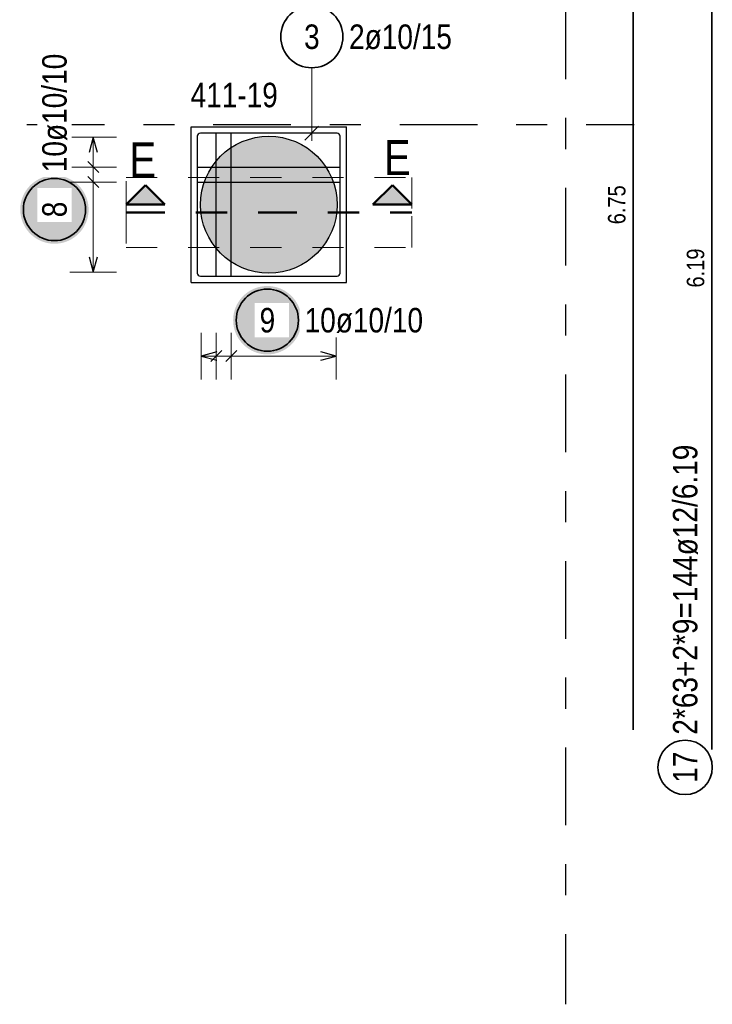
# Model space of a CAD drawing. Header units: millimetres. Extents: x -1.9 to 32.6, y 0 to 21.
# Tile 33 of 59: x 10.9 to 13.1, y 10.3 to 13.5. Entities that reach past the tile are written whole.
import ezdxf

# ---------------------------------------------------------------- set-up
doc = ezdxf.new("R2010")
doc.units = ezdxf.units.MM
for name, pattern in [('DASHDOT', [1, 0.5, -0.25, 0, -0.25]), ('DASHDOTX2', [2, 1, -0.5, 0, -0.5]), ('HIDDEN', [0.375, 0.25, -0.125])]:
    doc.linetypes.add(name, pattern=pattern)
doc.layers.add('Achsen', color=7, linetype='Continuous', lineweight=20)
doc.layers.add('nplo Bewehrung', color=7, linetype='Continuous', lineweight=20)
doc.styles.add('Arial Narrow', font='ARIALN.TTF')

msp = doc.modelspace()

# ---------------------------------------------------------------- hatches: boundary and pattern name
at = {"lineweight": 13, "true_color": 0xd7ffd7}
msp.add_hatch(color=254, dxfattribs=at).paths.add_polyline_path([(11.9124, 12.887533), (11.91238, 12.890499), (11.91232, 12.893465), (11.91222, 12.89643), (11.91208, 12.899393), (11.9119, 12.902353), (11.91168, 12.905312), (11.91142, 12.908266), (11.911121, 12.911218), (11.910782, 12.914164), (11.910403, 12.917106), (11.909984, 12.920043), (11.909526, 12.922974), (11.909029, 12.925898), (11.908492, 12.928815), (11.907915, 12.931725), (11.9073, 12.934627), (11.906646, 12.93752), (11.905952, 12.940404), (11.90522, 12.943279), (11.904449, 12.946143), (11.903639, 12.948997), (11.902791, 12.951839), (11.901905, 12.95467), (11.900981, 12.957489), (11.900019, 12.960294), (11.899019, 12.963087), (11.897982, 12.965866), (11.896907, 12.968631), (11.895795, 12.971381), (11.894646, 12.974116), (11.89346, 12.976834), (11.892238, 12.979537), (11.890979, 12.982223), (11.889684, 12.984892), (11.888354, 12.987543), (11.886987, 12.990176), (11.885586, 12.99279), (11.884149, 12.995385), (11.882678, 12.997961), (11.881171, 13.000516), (11.879631, 13.003051), (11.878056, 13.005565), (11.876448, 13.008058), (11.874806, 13.010528), (11.873131, 13.012976), (11.871424, 13.015402), (11.869683, 13.017804), (11.867911, 13.020182), (11.866106, 13.022537), (11.86427, 13.024866), (11.862403, 13.027171), (11.860505, 13.029451), (11.858576, 13.031704), (11.856617, 13.033932), (11.854628, 13.036133), (11.85261, 13.038306), (11.850563, 13.040453), (11.848487, 13.042571), (11.846382, 13.044662), (11.84425, 13.046724), (11.842089, 13.048756), (11.839902, 13.05076), (11.837688, 13.052734), (11.835447, 13.054678), (11.833181, 13.056591), (11.830889, 13.058474), (11.828571, 13.060326), (11.826229, 13.062146), (11.823863, 13.063935), (11.821472, 13.065691), (11.819058, 13.067415), (11.816622, 13.069106), (11.814162, 13.070765), (11.811681, 13.07239), (11.809177, 13.073981), (11.806653, 13.075539), (11.804108, 13.077062), (11.801542, 13.078551), (11.798957, 13.080005), (11.796352, 13.081425), (11.793728, 13.082808), (11.791086, 13.084157), (11.788426, 13.08547), (11.785749, 13.086746), (11.783054, 13.087987), (11.780343, 13.089191), (11.777617, 13.090358), (11.774874, 13.091489), (11.772117, 13.092582), (11.769345, 13.093638), (11.766559, 13.094657), (11.76376, 13.095638), (11.760947, 13.096581), (11.758123, 13.097487), (11.755286, 13.098354), (11.752438, 13.099182), (11.749579, 13.099973), (11.746709, 13.100724), (11.74383, 13.101437), (11.740941, 13.102111), (11.738043, 13.102746), (11.735138, 13.103342), (11.732224, 13.103899), (11.729303, 13.104416), (11.726376, 13.104894), (11.723442, 13.105332), (11.720503, 13.105731), (11.717558, 13.10609), (11.714609, 13.106409), (11.711656, 13.106689), (11.708699, 13.106928), (11.70574, 13.107128), (11.702778, 13.107288), (11.699814, 13.107408), (11.696849, 13.107488), (11.693883, 13.107528), (11.690916, 13.107528), (11.68795, 13.107488), (11.684985, 13.107408), (11.682021, 13.107288), (11.679059, 13.107128), (11.6761, 13.106928), (11.673143, 13.106689), (11.67019, 13.106409), (11.667241, 13.10609), (11.664297, 13.105731), (11.661357, 13.105332), (11.658424, 13.104894), (11.655496, 13.104416), (11.652575, 13.103899), (11.649662, 13.103342), (11.646756, 13.102746), (11.643858, 13.102111), (11.64097, 13.101437), (11.63809, 13.100724), (11.635221, 13.099973), (11.632362, 13.099182), (11.629513, 13.098354), (11.626677, 13.097487), (11.623852, 13.096581), (11.62104, 13.095638), (11.61824, 13.094657), (11.615454, 13.093638), (11.612682, 13.092582), (11.609925, 13.091489), (11.607183, 13.090358), (11.604456, 13.089191), (11.601745, 13.087987), (11.59905, 13.086746), (11.596373, 13.08547), (11.593713, 13.084157), (11.591071, 13.082808), (11.588447, 13.081425), (11.585842, 13.080005), (11.583257, 13.078551), (11.580691, 13.077062), (11.578146, 13.075539), (11.575622, 13.073981), (11.573119, 13.07239), (11.570637, 13.070765), (11.568178, 13.069106), (11.565741, 13.067415), (11.563327, 13.065691), (11.560937, 13.063935), (11.55857, 13.062146), (11.556228, 13.060326), (11.553911, 13.058474), (11.551619, 13.056591), (11.549352, 13.054678), (11.547111, 13.052734), (11.544897, 13.05076), (11.54271, 13.048756), (11.54055, 13.046724), (11.538417, 13.044662), (11.536313, 13.042571), (11.534236, 13.040453), (11.532189, 13.038306), (11.530171, 13.036133), (11.528182, 13.033932), (11.526223, 13.031704), (11.524294, 13.029451), (11.522396, 13.027171), (11.520529, 13.024866), (11.518693, 13.022537), (11.516888, 13.020182), (11.515116, 13.017804), (11.513376, 13.015402), (11.511668, 13.012976), (11.509993, 13.010528), (11.508351, 13.008058), (11.506743, 13.005565), (11.505168, 13.003051), (11.503628, 13.000516), (11.502122, 12.997961), (11.50065, 12.995385), (11.499213, 12.99279), (11.497812, 12.990176), (11.496446, 12.987543), (11.495115, 12.984892), (11.49382, 12.982223), (11.492562, 12.979537), (11.491339, 12.976834), (11.490153, 12.974116), (11.489004, 12.971381), (11.487892, 12.968631), (11.486818, 12.965866), (11.48578, 12.963087), (11.48478, 12.960294), (11.483818, 12.957489), (11.482894, 12.95467), (11.482008, 12.951839), (11.48116, 12.948997), (11.48035, 12.946143), (11.479579, 12.943279), (11.478847, 12.940404), (11.478154, 12.93752), (11.477499, 12.934627), (11.476884, 12.931725), (11.476308, 12.928815), (11.475771, 12.925898), (11.475273, 12.922974), (11.474815, 12.920043), (11.474396, 12.917106), (11.474017, 12.914164), (11.473678, 12.911218), (11.473379, 12.908266), (11.473119, 12.905312), (11.472899, 12.902353), (11.472719, 12.899393), (11.47258, 12.89643), (11.47248, 12.893465), (11.47242, 12.890499), (11.4724, 12.887533), (11.47242, 12.884567), (11.47248, 12.881601), (11.47258, 12.878637), (11.472719, 12.875674), (11.472899, 12.872713), (11.473119, 12.869755), (11.473379, 12.8668), (11.473678, 12.863849), (11.474017, 12.860902), (11.474396, 12.85796), (11.474815, 12.855023), (11.475273, 12.852092), (11.475771, 12.849168), (11.476308, 12.846251), (11.476884, 12.843341), (11.477499, 12.840439), (11.478154, 12.837546), (11.478847, 12.834662), (11.479579, 12.831788), (11.48035, 12.828923), (11.48116, 12.82607), (11.482008, 12.823227), (11.482894, 12.820396), (11.483818, 12.817578), (11.48478, 12.814772), (11.48578, 12.811979), (11.486818, 12.8092), (11.487892, 12.806435), (11.489004, 12.803685), (11.490153, 12.800951), (11.491339, 12.798232), (11.492562, 12.795529), (11.49382, 12.792843), (11.495115, 12.790174), (11.496446, 12.787523), (11.497812, 12.78489), (11.499213, 12.782276), (11.50065, 12.779681), (11.502122, 12.777105), (11.503628, 12.77455), (11.505168, 12.772015), (11.506743, 12.769501), (11.508351, 12.767009), (11.509993, 12.764538), (11.511668, 12.76209), (11.513376, 12.759664), (11.515116, 12.757262), (11.516888, 12.754884), (11.518693, 12.75253), (11.520529, 12.7502), (11.522396, 12.747895), (11.524294, 12.745616), (11.526223, 12.743362), (11.528182, 12.741134), (11.530171, 12.738934), (11.532189, 12.73676), (11.534236, 12.734613), (11.536313, 12.732495), (11.538417, 12.730404), (11.54055, 12.728343), (11.54271, 12.72631), (11.544897, 12.724306), (11.547111, 12.722332), (11.549352, 12.720388), (11.551619, 12.718475), (11.553911, 12.716592), (11.556228, 12.71474), (11.55857, 12.71292), (11.560937, 12.711132), (11.563327, 12.709375), (11.565741, 12.707651), (11.568178, 12.70596), (11.570637, 12.704301), (11.573119, 12.702676), (11.575622, 12.701085), (11.578146, 12.699527), (11.580691, 12.698004), (11.583257, 12.696515), (11.585842, 12.695061), (11.588447, 12.693642), (11.591071, 12.692258), (11.593713, 12.690909), (11.596373, 12.689597), (11.59905, 12.68832), (11.601745, 12.687079), (11.604456, 12.685875), (11.607183, 12.684708), (11.609925, 12.683577), (11.612682, 12.682484), (11.615454, 12.681428), (11.61824, 12.680409), (11.62104, 12.679428), (11.623852, 12.678485), (11.626677, 12.67758), (11.629513, 12.676713), (11.632362, 12.675884), (11.635221, 12.675094), (11.63809, 12.674342), (11.64097, 12.673629), (11.643858, 12.672955), (11.646756, 12.67232), (11.649662, 12.671724), (11.652575, 12.671168), (11.655496, 12.67065), (11.658424, 12.670173), (11.661357, 12.669734), (11.664297, 12.669335), (11.667241, 12.668976), (11.67019, 12.668657), (11.673143, 12.668377), (11.6761, 12.668138), (11.679059, 12.667938), (11.682021, 12.667778), (11.684985, 12.667658), (11.68795, 12.667578), (11.690916, 12.667538), (11.693883, 12.667538), (11.696849, 12.667578), (11.699814, 12.667658), (11.702778, 12.667778), (11.70574, 12.667938), (11.708699, 12.668138), (11.711656, 12.668377), (11.714609, 12.668657), (11.717558, 12.668976), (11.720503, 12.669335), (11.723442, 12.669734), (11.726376, 12.670173), (11.729303, 12.67065), (11.732224, 12.671168), (11.735138, 12.671724), (11.738043, 12.67232), (11.740941, 12.672955), (11.74383, 12.673629), (11.746709, 12.674342), (11.749579, 12.675094), (11.752438, 12.675884), (11.755286, 12.676713), (11.758123, 12.67758), (11.760947, 12.678485), (11.76376, 12.679428), (11.766559, 12.680409), (11.769345, 12.681428), (11.772117, 12.682484), (11.774874, 12.683577), (11.777617, 12.684708), (11.780343, 12.685875), (11.783054, 12.687079), (11.785749, 12.68832), (11.788426, 12.689597), (11.791086, 12.690909), (11.793728, 12.692258), (11.796352, 12.693642), (11.798957, 12.695061), (11.801542, 12.696515), (11.804108, 12.698004), (11.806653, 12.699527), (11.809177, 12.701085), (11.811681, 12.702676), (11.814162, 12.704301), (11.816622, 12.70596), (11.819058, 12.707651), (11.821472, 12.709375), (11.823863, 12.711132), (11.826229, 12.71292), (11.828571, 12.71474), (11.830889, 12.716592), (11.833181, 12.718475), (11.835447, 12.720388), (11.837688, 12.722332), (11.839902, 12.724306), (11.842089, 12.72631), (11.84425, 12.728343), (11.846382, 12.730404), (11.848487, 12.732495), (11.850563, 12.734613), (11.85261, 12.73676), (11.854628, 12.738934), (11.856617, 12.741134), (11.858576, 12.743362), (11.860505, 12.745616), (11.862403, 12.747895), (11.86427, 12.7502), (11.866106, 12.75253), (11.867911, 12.754884), (11.869683, 12.757262), (11.871424, 12.759664), (11.873131, 12.76209), (11.874806, 12.764538), (11.876448, 12.767009), (11.878056, 12.769501), (11.879631, 12.772015), (11.881171, 12.77455), (11.882678, 12.777105), (11.884149, 12.779681), (11.885586, 12.782276), (11.886987, 12.78489), (11.888354, 12.787523), (11.889684, 12.790174), (11.890979, 12.792843), (11.892238, 12.795529), (11.89346, 12.798232), (11.894646, 12.800951), (11.895795, 12.803685), (11.896907, 12.806435), (11.897982, 12.8092), (11.899019, 12.811979), (11.900019, 12.814772), (11.900981, 12.817578), (11.901905, 12.820396), (11.902791, 12.823227), (11.903639, 12.82607), (11.904449, 12.828923), (11.90522, 12.831788), (11.905952, 12.834662), (11.906646, 12.837546), (11.9073, 12.840439), (11.907915, 12.843341), (11.908492, 12.846251), (11.909029, 12.849168), (11.909526, 12.852092), (11.909984, 12.855023), (11.910403, 12.85796), (11.910782, 12.860902), (11.911121, 12.863849), (11.91142, 12.8668), (11.91168, 12.869755), (11.9119, 12.872713), (11.91208, 12.875674), (11.91222, 12.878637), (11.91232, 12.881601), (11.91238, 12.884567)])
at = {"lineweight": 25, "true_color": 0x0000ff}
for points in [[(11.295389, 12.950221), (11.232889, 12.887721), (11.357889, 12.887721)], [(12.09018, 12.950221), (12.02768, 12.887721), (12.15268, 12.887721)]]:
    msp.add_hatch(color=5, dxfattribs=at).paths.add_polyline_path(points)
at = {"layer": 'Achsen', "lineweight": 25, "true_color": 0xffffff}
for points in [[(11.112465, 12.871896), (11.112398, 12.875735), (11.112197, 12.879569), (11.111862, 12.883394), (11.111394, 12.887205), (11.110794, 12.890997), (11.110061, 12.894766), (11.109197, 12.898507), (11.108204, 12.902216), (11.107081, 12.905887), (11.105831, 12.909518), (11.104455, 12.913102), (11.102955, 12.916637), (11.101332, 12.920116), (11.099589, 12.923537), (11.097728, 12.926896), (11.09575, 12.930187), (11.093659, 12.933407), (11.091457, 12.936552), (11.089146, 12.939618), (11.08673, 12.942602), (11.084211, 12.9455), (11.081592, 12.948308), (11.078877, 12.951023), (11.076069, 12.953642), (11.073172, 12.956161), (11.070188, 12.958577), (11.067121, 12.960887), (11.063976, 12.96309), (11.060756, 12.965181), (11.057465, 12.967158), (11.054107, 12.96902), (11.050686, 12.970763), (11.047206, 12.972386), (11.043672, 12.973886), (11.040087, 12.975262), (11.036457, 12.976512), (11.032785, 12.977634), (11.029076, 12.978628), (11.025335, 12.979492), (11.021566, 12.980224), (11.017774, 12.980825), (11.013963, 12.981293), (11.010138, 12.981628), (11.006304, 12.981829), (11.002465, 12.981896), (10.998626, 12.981829), (10.994792, 12.981628), (10.990967, 12.981293), (10.987156, 12.980825), (10.983364, 12.980224), (10.979595, 12.979492), (10.975854, 12.978628), (10.972145, 12.977634), (10.968473, 12.976512), (10.964843, 12.975262), (10.961258, 12.973886), (10.957724, 12.972386), (10.954244, 12.970763), (10.950823, 12.96902), (10.947465, 12.967158), (10.944174, 12.965181), (10.940954, 12.96309), (10.937809, 12.960887), (10.934742, 12.958577), (10.931758, 12.956161), (10.928861, 12.953642), (10.926052, 12.951023), (10.923338, 12.948308), (10.920719, 12.9455), (10.9182, 12.942602), (10.915784, 12.939618), (10.913473, 12.936552), (10.911271, 12.933407), (10.90918, 12.930187), (10.907202, 12.926896), (10.905341, 12.923537), (10.903598, 12.920116), (10.901975, 12.916637), (10.900475, 12.913102), (10.899099, 12.909518), (10.897849, 12.905887), (10.896726, 12.902216), (10.895732, 12.898507), (10.894869, 12.894766), (10.894136, 12.890997), (10.893535, 12.887205), (10.893068, 12.883394), (10.892733, 12.879569), (10.892532, 12.875735), (10.892465, 12.871896), (10.892532, 12.868057), (10.892733, 12.864222), (10.893068, 12.860397), (10.893535, 12.856587), (10.894136, 12.852794), (10.894869, 12.849025), (10.895732, 12.845284), (10.896726, 12.841576), (10.897849, 12.837904), (10.899099, 12.834273), (10.900475, 12.830689), (10.901975, 12.827155), (10.903598, 12.823675), (10.905341, 12.820254), (10.907202, 12.816896), (10.90918, 12.813604), (10.911271, 12.810384), (10.913473, 12.807239), (10.915784, 12.804173), (10.9182, 12.801189), (10.920719, 12.798291), (10.923338, 12.795483), (10.926052, 12.792768), (10.928861, 12.79015), (10.931758, 12.787631), (10.934742, 12.785214), (10.937809, 12.782904), (10.940954, 12.780701), (10.944174, 12.77861), (10.947465, 12.776633), (10.950823, 12.774771), (10.954244, 12.773028), (10.957724, 12.771406), (10.961258, 12.769905), (10.964843, 12.768529), (10.968473, 12.767279), (10.972145, 12.766157), (10.975854, 12.765163), (10.979595, 12.764299), (10.983364, 12.763567), (10.987156, 12.762966), (10.990967, 12.762498), (10.994792, 12.762164), (10.998626, 12.761963), (11.002465, 12.761896), (11.006304, 12.761963), (11.010138, 12.762164), (11.013963, 12.762498), (11.017774, 12.762966), (11.021566, 12.763567), (11.025335, 12.764299), (11.029076, 12.765163), (11.032785, 12.766157), (11.036457, 12.767279), (11.040087, 12.768529), (11.043672, 12.769905), (11.047206, 12.771406), (11.050686, 12.773028), (11.054107, 12.774771), (11.057465, 12.776633), (11.060756, 12.77861), (11.063976, 12.780701), (11.067121, 12.782904), (11.070188, 12.785214), (11.073172, 12.787631), (11.076069, 12.79015), (11.078877, 12.792768), (11.081592, 12.795483), (11.084211, 12.798291), (11.08673, 12.801189), (11.089146, 12.804173), (11.091457, 12.807239), (11.093659, 12.810384), (11.09575, 12.813604), (11.097728, 12.816896), (11.099589, 12.820254), (11.101332, 12.823675), (11.102955, 12.827155), (11.104455, 12.830689), (11.105831, 12.834273), (11.107081, 12.837904), (11.108204, 12.841576), (11.109197, 12.845284), (11.110061, 12.849025), (11.110794, 12.852794), (11.111394, 12.856587), (11.111862, 12.860397), (11.112197, 12.864222)], [(11.797685, 12.515992), (11.797618, 12.519831), (11.797417, 12.523665), (11.797083, 12.52749), (11.796615, 12.531301), (11.796014, 12.535093), (11.795281, 12.538862), (11.794418, 12.542603), (11.793424, 12.546312), (11.792301, 12.549984), (11.791051, 12.553614), (11.789675, 12.557199), (11.788175, 12.560733), (11.786553, 12.564213), (11.784809, 12.567634), (11.782948, 12.570992), (11.78097, 12.574283), (11.778879, 12.577503), (11.776677, 12.580648), (11.774366, 12.583715), (11.77195, 12.586699), (11.769431, 12.589596), (11.766813, 12.592404), (11.764098, 12.595119), (11.76129, 12.597738), (11.758392, 12.600257), (11.755408, 12.602673), (11.752342, 12.604984), (11.749196, 12.607186), (11.745976, 12.609277), (11.742685, 12.611255), (11.739327, 12.613116), (11.735906, 12.614859), (11.732426, 12.616482), (11.728892, 12.617982), (11.725307, 12.619358), (11.721677, 12.620608), (11.718005, 12.621731), (11.714297, 12.622725), (11.710555, 12.623588), (11.706787, 12.624321), (11.702994, 12.624922), (11.699183, 12.625389), (11.695358, 12.625724), (11.691524, 12.625925), (11.687685, 12.625992), (11.683846, 12.625925), (11.680012, 12.625724), (11.676187, 12.625389), (11.672376, 12.624922), (11.668584, 12.624321), (11.664815, 12.623588), (11.661074, 12.622725), (11.657365, 12.621731), (11.653693, 12.620608), (11.650063, 12.619358), (11.646478, 12.617982), (11.642944, 12.616482), (11.639464, 12.614859), (11.636043, 12.613116), (11.632685, 12.611255), (11.629394, 12.609277), (11.626174, 12.607186), (11.623029, 12.604984), (11.619962, 12.602673), (11.616979, 12.600257), (11.614081, 12.597738), (11.611273, 12.595119), (11.608558, 12.592404), (11.605939, 12.589596), (11.60342, 12.586699), (11.601004, 12.583715), (11.598693, 12.580648), (11.596491, 12.577503), (11.5944, 12.574283), (11.592422, 12.570992), (11.590561, 12.567634), (11.588818, 12.564213), (11.587195, 12.560733), (11.585695, 12.557199), (11.584319, 12.553614), (11.583069, 12.549984), (11.581946, 12.546312), (11.580953, 12.542603), (11.580089, 12.538862), (11.579356, 12.535093), (11.578756, 12.531301), (11.578288, 12.52749), (11.577953, 12.523665), (11.577752, 12.519831), (11.577685, 12.515992), (11.577752, 12.512153), (11.577953, 12.508319), (11.578288, 12.504494), (11.578756, 12.500683), (11.579356, 12.496891), (11.580089, 12.493122), (11.580953, 12.489381), (11.581946, 12.485672), (11.583069, 12.482), (11.584319, 12.47837), (11.585695, 12.474785), (11.587195, 12.471251), (11.588818, 12.467771), (11.590561, 12.46435), (11.592422, 12.460992), (11.5944, 12.457701), (11.596491, 12.454481), (11.598693, 12.451336), (11.601004, 12.448269), (11.60342, 12.445285), (11.605939, 12.442388), (11.608558, 12.43958), (11.611273, 12.436865), (11.614081, 12.434246), (11.616979, 12.431727), (11.619962, 12.429311), (11.623029, 12.427), (11.626174, 12.424798), (11.629394, 12.422707), (11.632685, 12.420729), (11.636043, 12.418868), (11.639464, 12.417125), (11.642944, 12.415502), (11.646478, 12.414002), (11.650063, 12.412626), (11.653693, 12.411376), (11.657365, 12.410253), (11.661074, 12.40926), (11.664815, 12.408396), (11.668584, 12.407663), (11.672376, 12.407063), (11.676187, 12.406595), (11.680012, 12.40626), (11.683846, 12.406059), (11.687685, 12.405992), (11.691524, 12.406059), (11.695358, 12.40626), (11.699183, 12.406595), (11.702994, 12.407063), (11.706787, 12.407663), (11.710555, 12.408396), (11.714297, 12.40926), (11.718005, 12.410253), (11.721677, 12.411376), (11.725307, 12.412626), (11.728892, 12.414002), (11.732426, 12.415502), (11.735906, 12.417125), (11.739327, 12.418868), (11.742685, 12.420729), (11.745976, 12.422707), (11.749196, 12.424798), (11.752342, 12.427), (11.755408, 12.429311), (11.758392, 12.431727), (11.76129, 12.434246), (11.764098, 12.436865), (11.766813, 12.43958), (11.769431, 12.442388), (11.77195, 12.445285), (11.774366, 12.448269), (11.776677, 12.451336), (11.778879, 12.454481), (11.78097, 12.457701), (11.782948, 12.460992), (11.784809, 12.46435), (11.786553, 12.467771), (11.788175, 12.471251), (11.789675, 12.474785), (11.791051, 12.47837), (11.792301, 12.482), (11.793424, 12.485672), (11.794418, 12.489381), (11.795281, 12.493122), (11.796014, 12.496891), (11.796615, 12.500683), (11.797083, 12.504494), (11.797417, 12.508319)]]:
    msp.add_hatch(color=7, dxfattribs=at).paths.add_polyline_path(points)

# ---------------------------------------------------------------- linework, layer by layer
at = {"color": 2, "linetype": 'Continuous', "lineweight": 35, "ltscale": 2}
msp.add_line((13.118786, 11.135453), (13.118786, 14.230451), dxfattribs=at)
at = {"color": 3, "linetype": 'Continuous', "lineweight": 25}
for p, q in [((11.442226, 12.637533), (11.442226, 13.137533)), ((11.442226, 13.137533), (11.942226, 13.137533)), ((11.942226, 12.637533), (11.942226, 13.137533)), ((11.442226, 12.637533), (11.942226, 12.637533))]:
    msp.add_line(p, q, dxfattribs=at)
at = {"color": 9, "linetype": 'HIDDEN', "lineweight": 0, "ltscale": 0.25}
for p, q in [((11.232889, 12.862721), (11.232889, 12.975298)), ((11.232889, 12.975298), (12.15268, 12.975298)), ((12.15268, 12.975298), (12.15268, 12.862721)), ((11.232889, 12.862721), (11.232889, 12.750144)), ((12.15268, 12.750144), (12.15268, 12.862721)), ((11.232889, 12.750144), (12.15268, 12.750144))]:
    msp.add_line(p, q, dxfattribs=at)
at = {"color": 4, "linetype": 'Continuous', "lineweight": 50}
for p, q in [((11.295389, 12.950221), (11.232889, 12.887721)), ((11.357889, 12.887721), (11.295389, 12.950221)), ((12.09018, 12.950221), (12.02768, 12.887721)), ((12.15268, 12.887721), (12.09018, 12.950221)), ((11.232889, 12.887721), (11.357889, 12.887721)), ((12.02768, 12.887721), (12.15268, 12.887721))]:
    msp.add_line(p, q, dxfattribs=at)
at = {"color": 4, "linetype": 'DASHDOT', "lineweight": 50, "ltscale": 0.25}
msp.add_line((11.232889, 12.862721), (12.15268, 12.862721), dxfattribs=at)
msp.add_line((11.232889, 12.862721), (12.15268, 12.862721), dxfattribs=at)
at = {"color": 2, "linetype": 'Continuous', "lineweight": 35, "ltscale": 2}
msp.add_circle((13.032346, 11.077826), 0.0875, dxfattribs=at)
at = {"layer": 'Achsen', "color": 3, "linetype": 'DASHDOTX2', "lineweight": 25, "ltscale": 0.25}
for p, q in [((12.647226, 19.541496), (12.647226, 10.31573)), ((1.91368, 13.145042), (12.86808, 13.145042))]:
    msp.add_line(p, q, dxfattribs=at)
at = {"layer": 'Achsen', "color": 2, "linetype": 'Continuous', "lineweight": 35, "ltscale": 2}
msp.add_line((12.865228, 11.198842), (12.865228, 14.573842), dxfattribs=at)
at = {"layer": 'Achsen', "color": 5, "linetype": 'Continuous', "lineweight": 18, "ltscale": 2}
for p, q in [((11.830715, 13.327723), (11.830715, 13.092533)), ((11.202465, 13.105033), (11.052465, 13.105033)), ((11.127465, 12.670033), (11.127465, 13.105033)), ((11.052465, 13.008366), (11.202465, 13.008366)), ((11.052465, 12.960033), (11.202465, 12.960033)), ((11.052465, 12.670033), (11.202465, 12.670033)), ((11.474726, 12.475424), (11.474726, 12.325424)), ((11.523059, 12.325424), (11.523059, 12.475424)), ((11.571393, 12.325424), (11.571393, 12.475424)), ((11.909726, 12.325424), (11.909726, 12.475424)), ((11.909726, 12.400424), (11.474726, 12.400424))]:
    msp.add_line(p, q, dxfattribs=at)
at = {"layer": 'Achsen', "color": 3, "linetype": 'Continuous', "lineweight": 25, "ltscale": 2}
for p, q in [((11.912226, 13.117533), (11.472226, 13.117533)), ((11.523059, 12.660033), (11.523059, 13.115033)), ((11.571393, 12.660033), (11.571393, 13.115033)), ((11.808618, 13.095436), (11.852812, 13.13963)), ((11.127465, 13.105033), (11.114067, 13.055033)), ((11.140862, 13.055033), (11.127465, 13.105033)), ((11.462226, 13.107533), (11.462226, 12.667533)), ((11.922226, 12.667533), (11.922226, 13.107533)), ((11.109787, 13.026044), (11.145143, 12.990689)), ((11.464726, 13.008366), (11.919726, 13.008366)), ((11.109787, 12.977711), (11.145143, 12.942355)), ((11.464726, 12.960033), (11.919726, 12.960033)), ((11.114067, 12.720033), (11.127465, 12.670033)), ((11.127465, 12.670033), (11.140862, 12.720033)), ((11.462226, 12.720033), (11.462226, 12.667533)), ((11.472226, 12.657533), (11.912226, 12.657533)), ((11.472226, 12.657533), (11.524726, 12.657533)), ((11.524726, 12.413821), (11.474726, 12.400424)), ((11.505382, 12.382746), (11.540737, 12.418101)), ((11.553715, 12.382746), (11.58907, 12.418101)), ((11.909726, 12.400424), (11.859726, 12.413821)), ((11.474726, 12.400424), (11.524726, 12.387026)), ((11.859726, 12.387026), (11.909726, 12.400424))]:
    msp.add_line(p, q, dxfattribs=at)
at = {"layer": 'Achsen', "color": 2, "linetype": 'Continuous', "lineweight": 35, "ltscale": 2}
for centre in [(11.830715, 13.427723), (11.002465, 12.871896), (11.687685, 12.515992)]:
    msp.add_circle(centre, 0.1, dxfattribs=at)
at = {"layer": 'Achsen', "color": 3, "linetype": 'Continuous', "lineweight": 25, "ltscale": 2}
for centre, start, end in [((11.472226, 13.107533), 90, 180), ((11.912226, 13.107533), 0, 90), ((11.472226, 12.667533), 180, 270), ((11.472226, 12.667533), 180, 270), ((11.912226, 12.667533), 270, 0)]:
    msp.add_arc(centre, 0.01, start, end, dxfattribs=at)
at = {"layer": 'nplo Bewehrung', "color": 3, "linetype": 'Continuous', "lineweight": 25}
msp.add_circle((11.6924, 12.887533), 0.22, dxfattribs=at)

# ---------------------------------------------------------------- texts
at = {"color": 2, "lineweight": 35, "style": 'Arial Narrow'}
msp.add_text('411-19', height=0.07875, dxfattribs=at).set_placement((11.440589, 13.200919))
at = {"color": 4, "lineweight": 50, "style": 'Arial Narrow'}
for p in [(11.243639, 12.975221), (12.062946, 12.982668)]:
    msp.add_text('E', height=0.1125, dxfattribs=at).set_placement(p)
at = {"color": 3, "lineweight": 25, "insert": (13.037536, 12.621077), "char_height": 0.05625, "attachment_point": 1, "rotation": 90, "line_spacing_factor": 0.9, "style": 'Arial Narrow'}
msp.add_mtext('6.19', dxfattribs=at)
at = {"color": 2, "lineweight": 35, "char_height": 0.07875, "attachment_point": 1, "rotation": 90, "line_spacing_factor": 0.9, "style": 'Arial Narrow'}
for s, insert in [('2*63+2*9=144ø12/6.19', (12.992971, 11.182826)), ('17', (12.992971, 11.028214))]:
    msp.add_mtext(s, dxfattribs=dict(at, insert=insert))
at = {"layer": 'Achsen', "color": 2, "lineweight": 35, "char_height": 0.07875, "attachment_point": 1, "line_spacing_factor": 0.9, "style": 'Arial Narrow'}
for s, insert in [('3', (11.805908, 13.467098)), ('2ø10/15', (11.950715, 13.467098))]:
    msp.add_mtext(s, dxfattribs=dict(at, insert=insert))
at = {"layer": 'Achsen', "color": 3, "lineweight": 25, "insert": (12.783978, 12.824467), "char_height": 0.05625, "attachment_point": 1, "rotation": 90, "line_spacing_factor": 0.9, "style": 'Arial Narrow'}
msp.add_mtext('6.75', dxfattribs=at)

# ---------------------------------------------------------------- next in the draw order: texts
at = {"layer": 'Achsen', "color": 2, "lineweight": 35, "char_height": 0.07875, "attachment_point": 1, "rotation": 90, "line_spacing_factor": 0.9, "style": 'Arial Narrow', "bg_fill": 3, "box_fill_scale": 1.2, "bg_fill_color": 256, "bg_fill_true_color": 13158600, "bg_fill_transparency": 0}
for s, insert in [('10ø10/10', (10.96309, 12.991896)), ('8', (10.96309, 12.847089))]:
    msp.add_mtext(s, dxfattribs=dict(at, insert=insert))
at = {"layer": 'Achsen', "color": 2, "lineweight": 35, "char_height": 0.07875, "attachment_point": 1, "line_spacing_factor": 0.9, "style": 'Arial Narrow', "bg_fill": 3, "box_fill_scale": 1.2, "bg_fill_color": 256, "bg_fill_true_color": 13158600, "bg_fill_transparency": 0}
for s, insert in [('9', (11.662879, 12.555367)), ('10ø10/10', (11.807685, 12.555367))]:
    msp.add_mtext(s, dxfattribs=dict(at, insert=insert))

doc.saveas('drawing.dxf')
